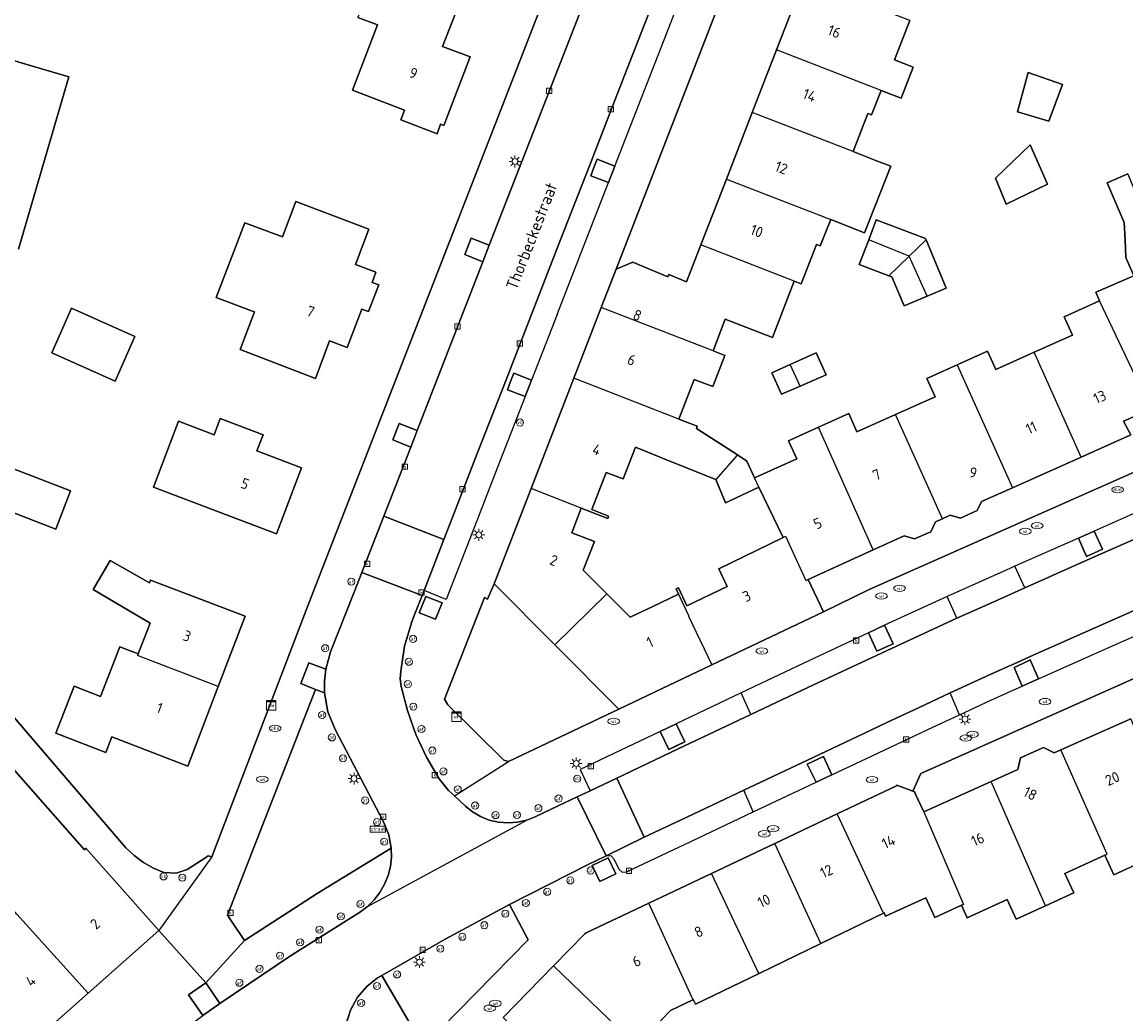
# Model space of a CAD drawing. Header units: metres. Extents: x 197147 to 199131, y 355511 to 356703.
# Tile 107 of 225: x 197650 to 197743, y 356299 to 356383. Entities that reach past the tile are written whole.
import ezdxf
from ezdxf.enums import TextEntityAlignment as Align

# ---------------------------------------------------------------- set-up
doc = ezdxf.new("R2010")
doc.units = ezdxf.units.M
for name, color, linetype in [('B-WE-GR-BEPLANTING_CULTUUR_HEESTERS-GV', 252, 'Continuous'), ('B-WE-IE-MEUBILAIR_WEGMEUBILAIR-GV', 252, 'Continuous'), ('B-WE-IE-MEUBILAIR_WEGMEUBILAIR-S', 252, 'Continuous'), ('B-WE-KL-DATA_CAI-S', 252, 'Continuous'), ('B-WE-KL-ET_LS_SR_KAST-S', 252, 'Continuous'), ('B-WE-OG-BEBOUWING-GV', 252, 'Continuous'), ('B-WE-OG-BEBOUWING_HUISNUMMER-T18', 252, 'Continuous'), ('B-WE-OG-BEBOUWING_STRAATNAAM-T35', 252, 'Continuous'), ('B-WE-OG-TERREIN_ERF-GV', 252, 'Continuous'), ('B-WE-RI-HWA_KOLK-S', 253, 'Continuous'), ('B-WE-RI-VWA_AFSCHEIDER-S', 253, 'Continuous'), ('B-WE-VH-ONVERHARD-GV', 253, 'Continuous'), ('B-WE-VH-VERHARDING_ASFALT-GV', 253, 'Continuous'), ('B-WE-VH-VERHARDING_BETONSTRAATSTEEN-GV', 253, 'Continuous'), ('B-WE-VH-VERHARDING_GESLOTEN-GV', 253, 'Continuous'), ('B-WE-VH-VERHARDING_SIERBESTRATING-GV', 253, 'Continuous'), ('B-WE-VH-VERHARDING_TEGEL-GV', 253, 'Continuous')]:
    doc.layers.add(name, color=color, linetype=linetype)
doc.styles.add('NLCS-ISO-M-T18', font='NLCS-ISO.ttf', dxfattribs={"height": 1.8})
doc.styles.add('NLCS-ISO-M200-T25', font='NLCS-ISO.ttf')

# ---------------------------------------------------------------- blocks, each defined once
blk = doc.blocks.new('BGT-STRAATNAAMBORD-SO')
at = {"color": 0, "linetype": 'ByBlock', "lineweight": 18}
blk.add_lwpolyline([(-3.25, -1.25), (3.25, -1.25), (3.25, 1.25), (-3.25, 1.25)], close=True, dxfattribs=at)
at = {"color": 0, "linetype": 'ByBlock', "lineweight": 18, "style": 'NLCS-ISO-M-T18'}
blk.add_text('straat', height=1.5, dxfattribs=at).set_placement((0, 0.15), align=Align.MIDDLE_CENTER)
blk = doc.blocks.new('BGT-ELEKTRAKAST-SO')
at = {"color": 0, "linetype": 'ByBlock', "lineweight": 18}
for points in [[(-2, 2), (2, 2), (2, 1.68), (-2, 1.68)], [(-2, 1.52), (2, 1.52), (2, -2), (-2, -2)]]:
    blk.add_lwpolyline(points, close=True, dxfattribs=at)
at = {"color": 0, "linetype": 'ByBlock', "lineweight": 18, "style": 'NLCS-ISO-M-T18'}
blk.add_text('et', height=1.5, dxfattribs=at).set_placement((0, 0), align=Align.MIDDLE_CENTER)
blk = doc.blocks.new('BGT-CAIKAST-SO')
at = {"color": 0, "linetype": 'ByBlock', "lineweight": 18}
for points in [[(-2, 2), (2, 2), (2, 1.68), (-2, 1.68)], [(-2, 1.52), (2, 1.52), (2, -2), (-2, -2)]]:
    blk.add_lwpolyline(points, close=True, dxfattribs=at)
at = {"color": 0, "linetype": 'ByBlock', "lineweight": 18, "style": 'NLCS-ISO-M-T18'}
blk.add_text('cai', height=1.5, dxfattribs=at).set_placement((0, 0), align=Align.MIDDLE_CENTER)
blk = doc.blocks.new('BGT-VERKEERSBORDPAAL-SO')
at = {"color": 0, "linetype": 'ByBlock', "lineweight": 18}
blk.add_circle((0, 0), 1.5, dxfattribs=at)
at = {"color": 0, "linetype": 'ByBlock', "lineweight": 18, "style": 'NLCS-ISO-M-T18'}
blk.add_text('vb', height=1.5, dxfattribs=at).set_placement((0, 0.13), align=Align.MIDDLE_CENTER)
blk = doc.blocks.new('BGT-AFSLUITPAAL-SO')
at = {"color": 0, "linetype": 'ByBlock', "lineweight": 18}
blk.add_circle((0, 0), 1.5, dxfattribs=at)
at = {"color": 0, "linetype": 'ByBlock', "lineweight": 18, "style": 'NLCS-ISO-M-T18'}
blk.add_text('af', height=1.5, dxfattribs=at).set_placement((0, 0), align=Align.MIDDLE_CENTER)
blk = doc.blocks.new('BGT-LICHTMAST-SO')
at = {"color": 0, "linetype": 'ByBlock', "lineweight": 18}
for points in [[(-1.25, 0), (-2, 0)], [(-1.41, 1.41), (-0.88, 0.88)], [(0, 2), (0, 1.25)], [(0.88, 0.88), (1.41, 1.41)], [(2, 0), (1.25, 0)], [(-1.41, -1.41), (-0.88, -0.88)], [(0, -1.25), (0, -2)], [(0.88, -0.88), (1.41, -1.41)]]:
    blk.add_lwpolyline(points, dxfattribs=at)
blk.add_circle((0, 0), 1, dxfattribs=at)
blk = doc.blocks.new('BGT-KOLK-SO')
at = {"color": 0, "linetype": 'ByBlock', "lineweight": 18}
blk.add_lwpolyline([(-0.045, -0.045), (0.045, -0.045), (0.045, 0.045), (-0.045, 0.045)], close=True, dxfattribs=at)
at = {"color": 0, "linetype": 'ByBlock', "lineweight": 18, "style": 'NLCS-ISO-M-T18'}
blk.add_text('k', height=0.06, dxfattribs=at).set_placement((0, 0), align=Align.MIDDLE_CENTER)
blk = doc.blocks.new('BGT-WATERLEIDINGPUT-SO')
at = {"color": 0, "linetype": 'ByBlock', "lineweight": 18}
blk.add_ellipse((0, 0), major_axis=(2.5, 0), ratio=0.54, dxfattribs=at)
at = {"color": 0, "linetype": 'ByBlock', "lineweight": 18, "style": 'NLCS-ISO-M-T18'}
blk.add_text('wl', height=1.5, dxfattribs=at).set_placement((0, 0), align=Align.MIDDLE_CENTER)
blk = doc.blocks.new('BGT-BENZINEPUT_OLIEPUT-SO')
at = {"color": 0, "linetype": 'ByBlock', "lineweight": 18}
blk.add_ellipse((0, 0), major_axis=(2.5, 0), ratio=0.54, dxfattribs=at)
at = {"color": 0, "linetype": 'ByBlock', "lineweight": 18, "style": 'NLCS-ISO-M-T18'}
blk.add_text('olie', height=1.5, dxfattribs=at).set_placement((0, 0.16), align=Align.MIDDLE_CENTER)

msp = doc.modelspace()

# ---------------------------------------------------------------- linework, layer by layer
at = {"layer": 'B-WE-GR-BEPLANTING_CULTUUR_HEESTERS-GV', "flags": 128}
for points in [[(197698.023, 356370.608), (197697.753, 356369.909), (197699.251, 356369.324), (197699.797, 356370.725), (197698.293, 356371.306), (197698.023, 356370.608)], [(197692.729, 356352.577), (197691.237, 356353.161), (197690.962, 356352.459), (197690.686, 356351.756), (197692.184, 356351.177), (197692.729, 356352.577)], [(197683.037, 356348.309), (197681.495, 356348.904), (197680.96, 356347.512), (197682.49, 356346.903), (197683.037, 356348.309)], [(197740.442, 356339.776), (197739.094, 356339.18), (197739.776, 356337.608), (197740.461, 356337.918), (197741.146, 356338.227), (197740.442, 356339.776)], [(197683.216, 356332.846), (197684.603, 356332.299), (197685.151, 356333.691), (197683.771, 356334.232), (197683.216, 356332.846)], [(197722.695, 356329.903), (197723.38, 356330.222), (197722.672, 356331.784), (197721.298, 356331.145), (197722.009, 356329.583), (197722.695, 356329.903)], [(197675.176, 356326.044), (197675.164, 356327.054), (197675.28, 356328.058), (197673.839, 356328.608), (197673.177, 356326.833), (197674.423, 356326.341)], [(197735.714, 356327.248), (197735.006, 356328.853), (197734.328, 356328.523), (197733.649, 356328.192), (197734.336, 356326.627), (197735.714, 356327.248)], [(197667.357, 356306.595), (197668.383, 356305.038), (197674.561, 356309.033), (197680.839, 356312.868), (197680.625, 356314.023), (197680.185, 356315.112), (197676.069, 356322.937), (197675.463, 356324.445), (197675.176, 356326.044), (197674.423, 356326.341), (197667.247, 356307.928), (197666.966, 356307.188), (197667.357, 356306.595)], [(197704.996, 356323.43), (197703.639, 356322.786), (197704.36, 356321.254), (197705.726, 356321.896), (197704.996, 356323.43)], [(197716.851, 356318.469), (197718.206, 356319.11), (197717.475, 356320.646), (197716.115, 356320.008), (197716.851, 356318.469)], [(197697.882, 356311.411), (197698.525, 356310.058), (197699.873, 356310.705), (197699.242, 356312.067), (197697.882, 356311.411)], [(197680.05, 356302.092), (197683.583, 356296.06), (197692.432, 356305.099), (197690.854, 356308.088), (197685.419, 356305.15), (197680.05, 356302.092)]]:
    msp.add_lwpolyline(points, dxfattribs=at)
at = {"layer": 'B-WE-IE-MEUBILAIR_WEGMEUBILAIR-GV', "flags": 128}
for points in [[(197698.023, 356370.608), (197697.753, 356369.909), (197699.251, 356369.324), (197699.797, 356370.725), (197698.293, 356371.306), (197698.023, 356370.608)], [(197689.148, 356364.018), (197687.61, 356364.611), (197687.067, 356363.221), (197688.605, 356362.621), (197689.148, 356364.018)], [(197692.729, 356352.577), (197691.237, 356353.161), (197690.962, 356352.459), (197690.686, 356351.756), (197692.184, 356351.177), (197692.729, 356352.577)], [(197682.49, 356346.903), (197683.037, 356348.309), (197681.495, 356348.904), (197680.96, 356347.512), (197682.49, 356346.903)], [(197740.461, 356337.918), (197741.146, 356338.227), (197740.442, 356339.776), (197739.094, 356339.18), (197739.776, 356337.608), (197740.461, 356337.918)], [(197683.216, 356332.846), (197684.603, 356332.299), (197685.151, 356333.691), (197683.771, 356334.232), (197683.216, 356332.846)], [(197722.672, 356331.784), (197721.298, 356331.145), (197722.009, 356329.583), (197722.695, 356329.903), (197723.38, 356330.222), (197722.672, 356331.784)], [(197675.176, 356326.044), (197675.164, 356327.054), (197675.28, 356328.058), (197673.839, 356328.608), (197673.177, 356326.833), (197674.423, 356326.341), (197675.176, 356326.044)], [(197734.336, 356326.627), (197735.714, 356327.248), (197735.006, 356328.853), (197734.328, 356328.523), (197733.649, 356328.192), (197734.336, 356326.627)], [(197705.043, 356321.575), (197705.726, 356321.896), (197704.996, 356323.43), (197703.639, 356322.786), (197704.36, 356321.254), (197705.043, 356321.575)], [(197716.851, 356318.469), (197718.206, 356319.11), (197717.475, 356320.646), (197716.115, 356320.008), (197716.851, 356318.469)], [(197697.882, 356311.411), (197698.525, 356310.058), (197699.873, 356310.705), (197699.242, 356312.067), (197697.882, 356311.411)], [(197664.872, 356298.679), (197666.309, 356299.691), (197665.107, 356301.458), (197663.633, 356300.435), (197664.872, 356298.679)]]:
    msp.add_lwpolyline(points, dxfattribs=at)
at = {"layer": 'B-WE-OG-BEBOUWING-GV', "flags": 128}
for points in [[(197678.378, 356390.297), (197675.563, 356391.379), (197673.486, 356385.98), (197675.771, 356385.102), (197676.454, 356386.878), (197678.982, 356385.906), (197677.996, 356383.344), (197679.676, 356382.698), (197677.546, 356377.163), (197681.951, 356375.468), (197681.643, 356374.666), (197684.724, 356373.477), (197685.024, 356374.281), (197685.298, 356374.169), (197687.535, 356379.983), (197685.187, 356380.886), (197687.432, 356386.663)], [(197722.363, 356377.145), (197724.069, 356376.483), (197725.096, 356379.131), (197723.511, 356379.746), (197724.807, 356383.088), (197715.829, 356386.569), (197713.504, 356380.579)], [(197649.243, 356363.675), (197653.489, 356378.313), (197640.495, 356382.105)], [(197719.996, 356371.959), (197721.248, 356375.185), (197721.553, 356375.067), (197722.363, 356377.145), (197713.504, 356380.579), (197711.444, 356375.275)], [(197734.851, 356378.675), (197733.927, 356375.329), (197736.599, 356374.528), (197737.748, 356377.651), (197734.851, 356378.675)], [(197711.444, 356375.275), (197709.25, 356369.625), (197718.096, 356366.196), (197720.971, 356365.063), (197723.197, 356370.71), (197721.975, 356371.187), (197719.996, 356371.959), (197711.444, 356375.275)], [(197735.015, 356372.52), (197732.066, 356369.716), (197732.972, 356367.513), (197736.478, 356369.192), (197735.015, 356372.52)], [(197709.25, 356369.625), (197707.084, 356364.046)], [(197744.735, 356351.203), (197750.343, 356353.617), (197745.84, 356364.129), (197744.743, 356366.691), (197743.298, 356370.064), (197741.541, 356369.313), (197742.979, 356365.949), (197743.052, 356364.474), (197743.127, 356362.968), (197743.787, 356361.424), (197740.569, 356360.047), (197740.888, 356359.303)], [(197668.979, 356358.455), (197669.231, 356358.359), (197668.021, 356355.182), (197674.403, 356352.713), (197675.603, 356355.907), (197677.111, 356355.339), (197678.341, 356358.581), (197678.921, 356358.389), (197679.783, 356360.665), (197679.209, 356360.863), (197679.539, 356361.729), (197677.797, 356362.38), (197678.947, 356365.371), (197672.748, 356367.732), (197671.605, 356364.732), (197671.4, 356364.81), (197668.414, 356365.927), (197665.996, 356359.583), (197668.979, 356358.455)], [(197715.008, 356360.974), (197715.594, 356360.747), (197716.888, 356364.084), (197717.214, 356363.959), (197718.096, 356366.196)], [(197726.193, 356364.464), (197726.141, 356364.589), (197721.965, 356366.183), (197721.317, 356364.487)], [(197708.119, 356355.055), (197709.162, 356357.742), (197713.155, 356356.194), (197715.008, 356360.974), (197711.016, 356362.522), (197707.084, 356364.046), (197705.862, 356360.899), (197704.383, 356361.533), (197704.28, 356361.343), (197701.318, 356362.572), (197699.906, 356361.978), (197698.648, 356358.736)], [(197724.74, 356363.076), (197721.317, 356364.487), (197720.517, 356362.39), (197723.023, 356361.434)], [(197726.265, 356359.696), (197727.899, 356360.378), (197726.193, 356364.464), (197724.74, 356363.076)], [(197723.023, 356361.434), (197723.292, 356361.331), (197724.314, 356358.881), (197726.265, 356359.696), (197724.74, 356363.076), (197723.023, 356361.434)], [(197739.321, 356346.051), (197743.536, 356347.938), (197742.934, 356349.099), (197745.218, 356350.079), (197744.735, 356351.203), (197740.888, 356359.303), (197737.888, 356357.953), (197738.585, 356356.403), (197735.338, 356354.942)], [(197657.425, 356352.498), (197659.105, 356356.281), (197653.733, 356358.667), (197652.053, 356354.884), (197657.425, 356352.498)], [(197705.221, 356349.271), (197706.527, 356352.637), (197708.093, 356352.029), (197709.117, 356354.668), (197708.119, 356355.055), (197698.648, 356358.736), (197696.319, 356352.731)], [(197715.498, 356352.056), (197717.722, 356353.013), (197716.867, 356354.903), (197714.661, 356353.905)], [(197739.321, 356346.051), (197735.338, 356354.942), (197732.092, 356353.481), (197731.394, 356355.032), (197728.827, 356353.877), (197733.499, 356343.445), (197739.321, 356346.051)], [(197714.661, 356353.905), (197713.102, 356353.199), (197713.925, 356351.38), (197715.498, 356352.056), (197714.661, 356353.905)], [(197728.827, 356353.877), (197726.26, 356352.722), (197726.958, 356351.171), (197723.6, 356349.661)], [(197710.195, 356346.23), (197706.715, 356348.477), (197706.787, 356348.664), (197705.221, 356349.271), (197696.319, 356352.731), (197692.69, 356343.377)], [(197721.708, 356338.17), (197724.329, 356339.358), (197725.212, 356339.113), (197726.587, 356339.716), (197726.978, 356340.548), (197727.574, 356340.823), (197723.6, 356349.661), (197720.318, 356348.185), (197719.621, 356349.735), (197717.068, 356348.586)], [(197660.679, 356343.484), (197671.102, 356339.526), (197673.232, 356345.135), (197669.437, 356346.572), (197669.989, 356347.948), (197666.341, 356349.325), (197665.815, 356347.941), (197662.805, 356349.084), (197660.679, 356343.484)], [(197712.012, 356343.499), (197714.064, 356339.234), (197714.269, 356339.334), (197715.975, 356335.573), (197716.189, 356335.67), (197721.708, 356338.17), (197717.068, 356348.586), (197714.514, 356347.437), (197715.212, 356345.887), (197711.637, 356344.279)], [(197696.951, 356341.721), (197699.197, 356340.85), (197699.27, 356341.036), (197697.843, 356341.59), (197699.069, 356344.75), (197700.496, 356344.197), (197701.544, 356346.899), (197704.457, 356345.706), (197708.357, 356344.135)], [(197708.357, 356344.135), (197709.188, 356342.156), (197712.012, 356343.499), (197711.637, 356344.279), (197710.991, 356345.715), (197710.195, 356346.23), (197708.357, 356344.135)], [(197647.055, 356342), (197652.4, 356339.945), (197653.65, 356343.195), (197648.305, 356345.25), (197647.055, 356342)], [(197699.11, 356334.464), (197697.121, 356336.464), (197698.057, 356338.879), (197696.137, 356339.624), (197696.951, 356341.721), (197692.69, 356343.377), (197689.558, 356335.304), (197694.719, 356330.115)], [(197727.574, 356340.823), (197728.222, 356341.122), (197729.103, 356340.873), (197730.524, 356341.517), (197730.893, 356342.279), (197733.499, 356343.445)], [(197714.064, 356339.234), (197708.613, 356336.571), (197709.33, 356335.063), (197705.908, 356333.435), (197705.182, 356334.961), (197704.983, 356334.867), (197705.192, 356334.426), (197706.078, 356332.564), (197706.044, 356332.548), (197708.013, 356328.418), (197717.488, 356332.925), (197716.189, 356335.67)], [(197666.169, 356326.588), (197668.45, 356332.556), (197660.427, 356335.623), (197660.33, 356335.371), (197657.003, 356337.279), (197655.553, 356334.814), (197660.389, 356331.96), (197659.38, 356329.348), (197659.334, 356329.23)], [(197705.192, 356334.426), (197702.958, 356333.35), (197702.535, 356333.149), (197701.098, 356332.465), (197699.262, 356334.311), (197699.11, 356334.464), (197694.719, 356330.115), (197700.134, 356324.671), (197708.013, 356328.418)], [(197655.15, 356300.591), (197661.127, 356305.9), (197654.938, 356312.875), (197654.815, 356312.743), (197642.137, 356327.139), (197636.215, 356330.938), (197636.168, 356330.968), (197631.734, 356324.422), (197633.389, 356323.333)], [(197659.38, 356329.348), (197657.816, 356329.952), (197656.194, 356325.755), (197653.946, 356326.624), (197652.407, 356322.641), (197656.651, 356321), (197657.159, 356322.316), (197663.586, 356319.832), (197666.169, 356326.588), (197659.334, 356329.23)], [(197744.363, 356321.909), (197743.541, 356323.86), (197737.618, 356321.216)], [(197628.709, 356317.222), (197628.629, 356317.118), (197633.642, 356313.279), (197643.033, 356302.668), (197642.885, 356302.537), (197649.217, 356295.343), (197649.655, 356295.73), (197655.15, 356300.591), (197649.08, 356307.283), (197647.515, 356309.101), (197638.306, 356319.378), (197637.452, 356320.273), (197633.389, 356323.333), (197628.709, 356317.222)], [(197736.318, 356307.996), (197738.712, 356309.084), (197737.959, 356310.741), (197741.337, 356312.277), (197741.529, 356312.364), (197737.618, 356321.216), (197737.05, 356320.962), (197736.142, 356321.424), (197734.195, 356320.529), (197733.956, 356319.547), (197731.691, 356318.524)], [(197726.004, 356315.957), (197725.232, 356317.564), (197725.258, 356317.628), (197725.054, 356317.706), (197723.7, 356318.222), (197723.674, 356318.163), (197718.642, 356315.779)], [(197731.691, 356318.524), (197726.004, 356315.957), (197729.351, 356308.113), (197729.173, 356308.032), (197729.657, 356306.967), (197733.061, 356308.515), (197733.815, 356306.858), (197736.318, 356307.996), (197731.691, 356318.524)], [(197717.252, 356304.795), (197722.562, 356307.376), (197718.642, 356315.779), (197713.359, 356313.277)], [(197741.337, 356312.277), (197742.09, 356310.62), (197744.566, 356311.745), (197743.813, 356313.402), (197747.007, 356314.854), (197747.129, 356314.909)], [(197712.031, 356302.257), (197717.252, 356304.795), (197713.359, 356313.277), (197707.991, 356310.734)], [(197706.347, 356300.197), (197706.396, 356300.017), (197706.447, 356300.042), (197706.644, 356299.638), (197712.031, 356302.257), (197711.933, 356302.374), (197707.991, 356310.734), (197702.687, 356308.221)], [(197722.562, 356307.376), (197722.625, 356307.407), (197722.757, 356307.115), (197726.171, 356308.667), (197726.924, 356307.01), (197729.173, 356308.032)], [(197706.347, 356300.197), (197702.687, 356308.221), (197697.374, 356305.704), (197697.248, 356305.618), (197694.598, 356302.896)], [(197690.338, 356298.519), (197698.605, 356290.438), (197700.417, 356292.269), (197699.144, 356293.528), (197701.623, 356296.101), (197694.598, 356302.896), (197690.338, 356298.519)], [(197701.623, 356296.101), (197704.514, 356299.102), (197706.396, 356300.017)]]:
    msp.add_lwpolyline(points, dxfattribs=at)
at = {"layer": 'B-WE-OG-TERREIN_ERF-GV', "flags": 128}
for points in [[(197718.159, 356392.568), (197720.26, 356397.979), (197722.403, 356403.499), (197724.573, 356409.087), (197725.718, 356412.036), (197724.153, 356412.642), (197724.222, 356412.847), (197721.209, 356413.988), (197720.631, 356415.415), (197699.906, 356361.978), (197701.318, 356362.572), (197704.28, 356361.343), (197704.383, 356361.533), (197705.862, 356360.899), (197707.084, 356364.046), (197709.25, 356369.625), (197711.444, 356375.275), (197713.504, 356380.579), (197715.829, 356386.569), (197718.159, 356392.568)], [(197687.432, 356386.663), (197685.187, 356380.886), (197687.535, 356379.983), (197685.298, 356374.169), (197685.024, 356374.281), (197684.724, 356373.477), (197681.643, 356374.666), (197681.951, 356375.468), (197677.546, 356377.163), (197679.676, 356382.698), (197677.996, 356383.344)], [(197645.772, 356327.525), (197658.335, 356312.902), (197659.045, 356312.244), (197659.831, 356311.668), (197660.678, 356311.185), (197661.568, 356310.804), (197662.595, 356310.764), (197663.526, 356311.077), (197665.125, 356312.088), (197665.312, 356312.233), (197665.612, 356312.134), (197673.471, 356332.69), (197674.395, 356335.048), (197693.543, 356384.291)], [(197724.807, 356383.088), (197723.511, 356379.746), (197725.096, 356379.131), (197724.069, 356376.483), (197722.363, 356377.145), (197721.553, 356375.067), (197721.248, 356375.185), (197719.996, 356371.959), (197721.975, 356371.187), (197723.197, 356370.71), (197720.971, 356365.063), (197718.096, 356366.196), (197717.214, 356363.959), (197716.888, 356364.084), (197715.594, 356360.747), (197715.008, 356360.974), (197713.155, 356356.194), (197709.162, 356357.742), (197708.119, 356355.055), (197709.117, 356354.668), (197708.093, 356352.029), (197706.527, 356352.637), (197705.221, 356349.271), (197706.787, 356348.664), (197706.715, 356348.477), (197710.195, 356346.23), (197710.991, 356345.715), (197711.637, 356344.279), (197715.212, 356345.887), (197714.514, 356347.437), (197717.068, 356348.586), (197719.621, 356349.735), (197720.318, 356348.185), (197723.6, 356349.661), (197726.958, 356351.171), (197726.26, 356352.722), (197731.394, 356355.032), (197732.092, 356353.481), (197735.338, 356354.942), (197738.585, 356356.403), (197737.888, 356357.953), (197740.888, 356359.303), (197740.569, 356360.047), (197743.787, 356361.424), (197743.127, 356362.968), (197743.052, 356364.474), (197742.979, 356365.949), (197741.541, 356369.313), (197743.298, 356370.064)], [(197640.495, 356382.105), (197653.489, 356378.313), (197649.243, 356363.675)], [(197734.851, 356378.675), (197737.748, 356377.651), (197736.599, 356374.528), (197733.927, 356375.329), (197734.851, 356378.675)], [(197735.015, 356372.52), (197736.478, 356369.192), (197732.972, 356367.513), (197732.066, 356369.716), (197735.015, 356372.52)], [(197671.4, 356364.81), (197671.605, 356364.732), (197672.748, 356367.732), (197678.947, 356365.371), (197677.797, 356362.38), (197679.539, 356361.729), (197679.209, 356360.863), (197679.783, 356360.665), (197678.921, 356358.389), (197678.341, 356358.581), (197677.111, 356355.339), (197675.603, 356355.907), (197674.403, 356352.713), (197668.021, 356355.182), (197669.231, 356358.359), (197668.979, 356358.455), (197665.996, 356359.583), (197668.414, 356365.927), (197671.4, 356364.81)], [(197721.317, 356364.487), (197721.965, 356366.183), (197726.141, 356364.589), (197726.193, 356364.464), (197727.899, 356360.378), (197726.265, 356359.696), (197724.314, 356358.881), (197723.292, 356361.331), (197723.023, 356361.434), (197720.517, 356362.39), (197721.317, 356364.487)], [(197745.218, 356350.079), (197742.934, 356349.099), (197743.536, 356347.938), (197739.321, 356346.051), (197733.499, 356343.445), (197730.893, 356342.279), (197730.524, 356341.517), (197729.103, 356340.873), (197728.222, 356341.122), (197727.574, 356340.823), (197726.978, 356340.548), (197726.587, 356339.716), (197725.212, 356339.113), (197724.329, 356339.358), (197721.708, 356338.17), (197716.189, 356335.67), (197717.488, 356332.925), (197721.368, 356334.806), (197787.869, 356364.29)], [(197657.425, 356352.498), (197652.053, 356354.884), (197653.733, 356358.667), (197659.105, 356356.281), (197657.425, 356352.498)], [(197717.722, 356353.013), (197715.498, 356352.056), (197713.925, 356351.38), (197713.102, 356353.199), (197714.661, 356353.905), (197716.867, 356354.903), (197717.722, 356353.013)], [(197660.679, 356343.484), (197662.805, 356349.084), (197665.815, 356347.941), (197666.341, 356349.325), (197669.989, 356347.948), (197669.437, 356346.572), (197673.232, 356345.135), (197671.102, 356339.526), (197660.679, 356343.484)], [(197702.535, 356333.149), (197702.958, 356333.35), (197705.192, 356334.426), (197704.983, 356334.867), (197705.182, 356334.961), (197705.908, 356333.435), (197709.33, 356335.063), (197708.613, 356336.571), (197714.064, 356339.234), (197712.012, 356343.499), (197709.188, 356342.156), (197708.357, 356344.135), (197704.457, 356345.706), (197701.544, 356346.899), (197700.496, 356344.197), (197699.069, 356344.75), (197697.843, 356341.59), (197699.27, 356341.036), (197699.197, 356340.85), (197696.951, 356341.721), (197696.137, 356339.624), (197698.057, 356338.879), (197697.121, 356336.464), (197699.11, 356334.464), (197699.262, 356334.311), (197701.098, 356332.465), (197702.535, 356333.149)], [(197647.055, 356342), (197648.305, 356345.25), (197653.65, 356343.195), (197652.4, 356339.945), (197647.055, 356342)], [(197783.01, 356344.734), (197725.742, 356319.215), (197725.054, 356317.706), (197725.258, 356317.628), (197725.232, 356317.564), (197726.004, 356315.957), (197731.691, 356318.524), (197733.956, 356319.547), (197734.195, 356320.529), (197736.142, 356321.424), (197737.05, 356320.962), (197737.618, 356321.216), (197743.541, 356323.86)], [(197657.159, 356322.316), (197656.651, 356321), (197652.407, 356322.641), (197653.946, 356326.624), (197656.194, 356325.755), (197657.816, 356329.952), (197659.38, 356329.348), (197660.389, 356331.96), (197655.553, 356334.814), (197657.003, 356337.279), (197660.33, 356335.371), (197660.427, 356335.623), (197668.45, 356332.556), (197666.169, 356326.588), (197663.586, 356319.832), (197657.159, 356322.316)], [(197694.719, 356330.115), (197689.558, 356335.304), (197689.007, 356334.005), (197688.739, 356334.131), (197685.354, 356325.521), (197685.646, 356325.041), (197690.375, 356320.347), (197690.771, 356320.226), (197700.134, 356324.671), (197694.719, 356330.115)], [(197744.566, 356311.745), (197742.09, 356310.62), (197741.337, 356312.277), (197737.959, 356310.741), (197738.712, 356309.084), (197736.318, 356307.996), (197733.815, 356306.858), (197733.061, 356308.515), (197729.657, 356306.967), (197729.173, 356308.032), (197726.924, 356307.01), (197726.171, 356308.667), (197722.757, 356307.115), (197722.625, 356307.407), (197722.562, 356307.376), (197717.252, 356304.795), (197712.031, 356302.257), (197706.644, 356299.638), (197706.447, 356300.042), (197706.396, 356300.017), (197704.514, 356299.102), (197701.623, 356296.101)]]:
    msp.add_lwpolyline(points, dxfattribs=at)
at = {"layer": 'B-WE-VH-ONVERHARD-GV', "flags": 128}
for points in [[(197689.148, 356364.018), (197687.61, 356364.611), (197687.067, 356363.221), (197688.605, 356362.621), (197689.148, 356364.018)], [(197665.107, 356301.458), (197663.633, 356300.435), (197664.872, 356298.679), (197666.309, 356299.691), (197665.107, 356301.458)]]:
    msp.add_lwpolyline(points, dxfattribs=at)
at = {"layer": 'B-WE-VH-VERHARDING_ASFALT-GV', "flags": 128}
for points in [[(197696.785, 356383.644), (197689.148, 356364.018), (197688.605, 356362.621), (197683.037, 356348.309), (197682.49, 356346.903), (197680.208, 356341.039), (197680.214, 356341.037), (197685.288, 356339.062), (197685.997, 356340.882), (197688.128, 356346.35), (197690.568, 356352.612), (197693.009, 356358.875), (197695.228, 356364.57), (197697.639, 356370.757), (197700.167, 356377.246), (197702.29, 356382.692), (197704.783, 356389.09)], [(197746.814, 356340.393), (197740.586, 356337.635), (197734.552, 356334.962), (197731.676, 356333.673), (197728.805, 356332.373), (197722.833, 356329.603), (197716.642, 356326.732), (197711.323, 356324.209), (197705.177, 356321.293), (197699.952, 356318.813), (197702.285, 356313.802)], [(197702.285, 356313.802), (197705.352, 356315.25), (197710.734, 356317.791), (197716.67, 356320.593), (197720.903, 356322.591), (197722.853, 356323.524), (197725.53, 356324.79), (197728.213, 356326.041), (197731.612, 356327.602), (197734.213, 356328.776), (197735.021, 356329.14), (197740.446, 356331.538), (197745.862, 356333.932)]]:
    msp.add_lwpolyline(points, dxfattribs=at)
at = {"layer": 'B-WE-VH-VERHARDING_BETONSTRAATSTEEN-GV', "flags": 128}
for points in [[(197683.448, 356334.305), (197678.341, 356336.247), (197677.684, 356334.58), (197675.7, 356329.542), (197675.28, 356328.058), (197675.164, 356327.054), (197675.176, 356326.044), (197675.463, 356324.445), (197676.069, 356322.937), (197680.185, 356315.112), (197680.625, 356314.023), (197680.839, 356312.868), (197680.853, 356312.108), (197680.764, 356311.332), (197680.569, 356310.561), (197680.268, 356309.816), (197679.868, 356309.12), (197679.382, 356308.491), (197678.826, 356307.942), (197692.322, 356315.251), (197691.553, 356315.075), (197690.749, 356315.014), (197689.935, 356315.077), (197689.14, 356315.264), (197688.392, 356315.567), (197687.714, 356315.968), (197687.121, 356316.448), (197686.205, 356317.305), (197685.701, 356317.777), (197684.89, 356318.76), (197683.821, 356320.597), (197682.922, 356322.533), (197682.207, 356324.544), (197681.683, 356326.604), (197681.605, 356327.252), (197681.636, 356327.904), (197681.957, 356330.018), (197682.578, 356332.064), (197682.79, 356332.611), (197683.448, 356334.305)], [(197676.993, 356297.886), (197677.374, 356299.126), (197677.988, 356300.236), (197678.779, 356301.16), (197679.675, 356301.873), (197680.05, 356302.092), (197685.419, 356305.15), (197690.854, 356308.088), (197697.465, 356311.457), (197699.049, 356312.232), (197696.603, 356317.223), (197694.993, 356316.459), (197693.032, 356315.528), (197692.322, 356315.251)], [(197678.826, 356307.942), (197678.219, 356307.484), (197672.307, 356303.735), (197666.309, 356299.691), (197664.872, 356298.679)]]:
    msp.add_lwpolyline(points, dxfattribs=at)
at = {"layer": 'B-WE-VH-VERHARDING_GESLOTEN-GV', "flags": 128}
for points in [[(197678.341, 356336.247), (197683.448, 356334.305), (197683.629, 356334.723), (197685.288, 356339.062), (197680.214, 356341.037), (197678.341, 356336.247)], [(197699.952, 356318.813), (197697.706, 356317.747), (197696.603, 356317.223), (197699.049, 356312.232), (197699.063, 356312.238), (197702.285, 356313.802), (197699.952, 356318.813)]]:
    msp.add_lwpolyline(points, dxfattribs=at)
at = {"layer": 'B-WE-VH-VERHARDING_SIERBESTRATING-GV', "flags": 128}
msp.add_lwpolyline([(197680.839, 356312.868), (197674.561, 356309.033), (197668.383, 356305.038), (197665.107, 356301.458), (197666.309, 356299.691), (197672.307, 356303.735), (197678.219, 356307.484), (197678.826, 356307.942), (197679.382, 356308.491), (197679.868, 356309.12), (197680.268, 356309.816), (197680.569, 356310.561), (197680.764, 356311.332), (197680.853, 356312.108), (197680.839, 356312.868)], dxfattribs=at)
at = {"layer": 'B-WE-VH-VERHARDING_TEGEL-GV', "flags": 128}
for points in [[(197694.896, 356358.14), (197692.729, 356352.577), (197692.184, 356351.177), (197690.017, 356345.613), (197687.888, 356340.145), (197685.486, 356333.977), (197683.629, 356334.723), (197683.448, 356334.305), (197682.79, 356332.611), (197682.578, 356332.064), (197681.957, 356330.018), (197681.636, 356327.904), (197681.605, 356327.252), (197681.683, 356326.604), (197682.207, 356324.544), (197682.922, 356322.533), (197683.821, 356320.597), (197684.89, 356318.76), (197685.701, 356317.777), (197686.205, 356317.305), (197690.771, 356320.226), (197690.375, 356320.347), (197685.646, 356325.041), (197685.354, 356325.521), (197688.739, 356334.131), (197689.007, 356334.005), (197689.558, 356335.304), (197692.69, 356343.377), (197696.319, 356352.731), (197698.648, 356358.736), (197699.906, 356361.978), (197720.631, 356415.415)], [(197704.783, 356389.09), (197702.29, 356382.692), (197700.167, 356377.246), (197697.639, 356370.757), (197695.228, 356364.57), (197693.009, 356358.875), (197690.568, 356352.612), (197688.128, 356346.35), (197685.997, 356340.882), (197685.288, 356339.062), (197683.629, 356334.723)], [(197694.896, 356358.14), (197697.113, 356363.835), (197699.251, 356369.324), (197697.753, 356369.909), (197698.023, 356370.608), (197698.293, 356371.306), (197699.797, 356370.725), (197702.05, 356376.513), (197704.171, 356381.959), (197706.39, 356387.658)], [(197693.543, 356384.291), (197674.395, 356335.048), (197673.471, 356332.69), (197665.612, 356312.134), (197661.127, 356305.9)], [(197665.107, 356301.458), (197668.383, 356305.038), (197667.357, 356306.595), (197666.966, 356307.188), (197667.247, 356307.928), (197674.423, 356326.341), (197673.177, 356326.833), (197673.839, 356328.608), (197675.28, 356328.058), (197675.7, 356329.542), (197677.684, 356334.58), (197678.341, 356336.247), (197680.214, 356341.037), (197680.208, 356341.039), (197682.49, 356346.903), (197680.96, 356347.512), (197681.495, 356348.904), (197683.037, 356348.309), (197688.605, 356362.621), (197687.067, 356363.221), (197687.61, 356364.611), (197689.148, 356364.018), (197696.785, 356383.644)], [(197842.209, 356381.848), (197833.76, 356379.362), (197823.82, 356376.437), (197801.684, 356369.828), (197797.306, 356368.329), (197793.055, 356366.5), (197792.977, 356366.59), (197787.778, 356364.489), (197787.869, 356364.29), (197721.368, 356334.806), (197717.488, 356332.925), (197708.013, 356328.418), (197700.134, 356324.671), (197690.771, 356320.226)], [(197699.797, 356370.725), (197699.251, 356369.324)], [(197690.338, 356298.519), (197694.598, 356302.896), (197697.248, 356305.618), (197697.374, 356305.704), (197702.687, 356308.221), (197707.991, 356310.734), (197713.359, 356313.277), (197718.642, 356315.779), (197723.674, 356318.163), (197723.7, 356318.222), (197725.054, 356317.706), (197725.742, 356319.215), (197783.01, 356344.734), (197793.081, 356349.146), (197809.178, 356355.24), (197813.509, 356356.714), (197813.445, 356356.83), (197816.276, 356357.878), (197816.17, 356358.159), (197823.297, 356360.553), (197831.906, 356363.012)], [(197692.184, 356351.177), (197690.686, 356351.756), (197690.962, 356352.459), (197691.237, 356353.161), (197692.729, 356352.577)], [(197764.367, 356350.357), (197758.118, 356347.593), (197758.818, 356346.037), (197757.438, 356345.429), (197756.745, 356346.986), (197751.401, 356344.623), (197746.03, 356342.247), (197740.442, 356339.776), (197741.146, 356338.227), (197740.461, 356337.918), (197739.776, 356337.608), (197739.094, 356339.18), (197733.696, 356336.792)], [(197734.552, 356334.962), (197740.586, 356337.635), (197746.814, 356340.393), (197752.231, 356342.79), (197758.251, 356345.454), (197765.207, 356348.532)], [(197739.094, 356339.18), (197740.442, 356339.776)], [(197728.805, 356332.373), (197731.676, 356333.673), (197734.552, 356334.962), (197733.696, 356336.792), (197732.967, 356336.47), (197727.967, 356334.215)], [(197665.612, 356312.134), (197665.312, 356312.233), (197665.125, 356312.088), (197663.526, 356311.077), (197662.595, 356310.764), (197661.568, 356310.804), (197660.678, 356311.185), (197659.831, 356311.668), (197659.045, 356312.244), (197658.335, 356312.902), (197645.772, 356327.525), (197644.108, 356329.462), (197637.32, 356333.74), (197636.215, 356330.938), (197642.137, 356327.139), (197654.815, 356312.743), (197654.938, 356312.875), (197661.127, 356305.9)], [(197683.216, 356332.846), (197683.771, 356334.232), (197685.151, 356333.691), (197684.603, 356332.299), (197683.216, 356332.846)], [(197711.323, 356324.209), (197716.642, 356326.732), (197722.833, 356329.603), (197728.805, 356332.373), (197727.967, 356334.215), (197722.672, 356331.784), (197723.38, 356330.222), (197722.695, 356329.903), (197722.009, 356329.583), (197721.298, 356331.145), (197715.826, 356328.572), (197710.497, 356326.041)], [(197729.022, 356324.198), (197731.676, 356325.418), (197734.336, 356326.627), (197733.649, 356328.192), (197734.328, 356328.523), (197735.006, 356328.853), (197735.714, 356327.248), (197741.231, 356329.702), (197746.648, 356332.098), (197745.862, 356333.932), (197740.446, 356331.538), (197735.021, 356329.14), (197734.213, 356328.776), (197731.612, 356327.602), (197728.213, 356326.041)], [(197721.298, 356331.145), (197722.672, 356331.784)], [(197735.714, 356327.248), (197734.336, 356326.627)], [(197705.043, 356321.575), (197704.36, 356321.254), (197703.639, 356322.786), (197696.846, 356319.562), (197697.706, 356317.747), (197699.952, 356318.813), (197705.177, 356321.293), (197711.323, 356324.209), (197710.497, 356326.041), (197704.996, 356323.43), (197705.726, 356321.896), (197705.043, 356321.575)], [(197711.535, 356315.951), (197716.851, 356318.469), (197716.115, 356320.008), (197717.475, 356320.646), (197718.206, 356319.11), (197723.642, 356321.685), (197726.329, 356322.947), (197729.022, 356324.198), (197728.213, 356326.041), (197725.53, 356324.79), (197722.853, 356323.524), (197720.903, 356322.591), (197716.67, 356320.593), (197710.734, 356317.791)], [(197703.639, 356322.786), (197704.996, 356323.43)], [(197718.206, 356319.11), (197716.851, 356318.469)], [(197705.352, 356315.25), (197702.285, 356313.802), (197699.063, 356312.238), (197699.443, 356312.246), (197699.717, 356311.982), (197700.144, 356311.089), (197700.419, 356310.841), (197700.789, 356310.86), (197706.233, 356313.439), (197711.535, 356315.951), (197710.734, 356317.791), (197705.352, 356315.25)], [(197686.205, 356317.305), (197687.121, 356316.448), (197687.714, 356315.968), (197688.392, 356315.567), (197689.14, 356315.264), (197689.935, 356315.077), (197690.749, 356315.014), (197691.553, 356315.075), (197692.322, 356315.251), (197693.032, 356315.528), (197694.993, 356316.459), (197696.603, 356317.223), (197697.706, 356317.747)], [(197699.063, 356312.238), (197699.049, 356312.232), (197697.465, 356311.457), (197690.854, 356308.088), (197692.432, 356305.099), (197683.583, 356296.06), (197680.05, 356302.092), (197679.675, 356301.873), (197678.779, 356301.16), (197677.988, 356300.236), (197677.374, 356299.126), (197676.993, 356297.886)], [(197697.882, 356311.411), (197699.242, 356312.067), (197699.873, 356310.705), (197698.525, 356310.058), (197697.882, 356311.411)], [(197656.434, 356294.815), (197656.75, 356294.959), (197657.162, 356294.974), (197659.136, 356294.706), (197659.511, 356294.742), (197659.834, 356294.892), (197660.851, 356295.685), (197661.095, 356295.866), (197664.872, 356298.679), (197663.633, 356300.435), (197665.107, 356301.458), (197661.127, 356305.9), (197655.15, 356300.591), (197649.655, 356295.73), (197651.899, 356292.83)]]:
    msp.add_lwpolyline(points, dxfattribs=at)

# ---------------------------------------------------------------- block references
at = {"layer": 'B-WE-IE-MEUBILAIR_WEGMEUBILAIR-S'}
for name, p, xscale, yscale, zscale in [('BGT-LICHTMAST-SO', (197691.327, 356371.12), 0.25, 0.25, 0.25), ('BGT-VERKEERSBORDPAAL-SO', (197691.758, 356348.982), 0.2, 0.2, 0.2), ('BGT-WATERLEIDINGPUT-SO', (197735.597, 356340.227), 0.2, 0.2, 0.2), ('BGT-LICHTMAST-SO', (197688.258, 356339.456), 0.25, 0.25, 0.25), ('BGT-WATERLEIDINGPUT-SO', (197734.595, 356339.752), 0.2, 0.2, 0.2), ('BGT-AFSLUITPAAL-SO', (197677.454, 356335.484), 0.2, 0.2, 0.2), ('BGT-WATERLEIDINGPUT-SO', (197723.931, 356334.922), 0.2, 0.2, 0.2), ('BGT-WATERLEIDINGPUT-SO', (197722.409, 356334.262), 0.2, 0.2, 0.2), ('BGT-AFSLUITPAAL-SO', (197682.69, 356330.633), 0.2, 0.2, 0.2), ('BGT-AFSLUITPAAL-SO', (197675.236, 356329.835), 0.2, 0.2, 0.2), ('BGT-WATERLEIDINGPUT-SO', (197712.258, 356329.598), 0.2, 0.2, 0.2), ('BGT-AFSLUITPAAL-SO', (197682.329, 356328.688), 0.2, 0.2, 0.2), ('BGT-AFSLUITPAAL-SO', (197682.245, 356326.789), 0.2, 0.2, 0.2), ('BGT-WATERLEIDINGPUT-SO', (197736.267, 356325.311), 0.2, 0.2, 0.2), ('BGT-AFSLUITPAAL-SO', (197674.977, 356324.173), 0.2, 0.2, 0.2), ('BGT-AFSLUITPAAL-SO', (197682.708, 356324.885), 0.2, 0.2, 0.2), ('BGT-WATERLEIDINGPUT-SO', (197699.692, 356323.635), 0.2, 0.2, 0.2), ('BGT-LICHTMAST-SO', (197729.483, 356323.828), 0.25, 0.25, 0.25), ('BGT-AFSLUITPAAL-SO', (197675.802, 356322.269), 0.2, 0.2, 0.2), ('BGT-AFSLUITPAAL-SO', (197683.401, 356322.982), 0.2, 0.2, 0.2), ('BGT-WATERLEIDINGPUT-SO', (197729.558, 356322.218), 0.2, 0.2, 0.2), ('BGT-WATERLEIDINGPUT-SO', (197730.122, 356322.534), 0.2, 0.2, 0.2), ('BGT-AFSLUITPAAL-SO', (197676.744, 356320.496), 0.2, 0.2, 0.2), ('BGT-AFSLUITPAAL-SO', (197684.319, 356321.158), 0.2, 0.2, 0.2), ('BGT-AFSLUITPAAL-SO', (197685.262, 356319.388), 0.2, 0.2, 0.2), ('BGT-LICHTMAST-SO', (197696.518, 356320.067), 0.25, 0.25, 0.25), ('BGT-WATERLEIDINGPUT-SO', (197669.908, 356318.715), 0.2, 0.2, 0.2), ('BGT-LICHTMAST-SO', (197677.681, 356318.782), 0.25, 0.25, 0.25), ('BGT-VERKEERSBORDPAAL-SO', (197696.606, 356318.77), 0.2, 0.2, 0.2), ('BGT-WATERLEIDINGPUT-SO', (197721.607, 356318.684), 0.2, 0.2, 0.2), ('BGT-AFSLUITPAAL-SO', (197686.476, 356317.874), 0.2, 0.2, 0.2), ('BGT-AFSLUITPAAL-SO', (197678.629, 356316.925), 0.2, 0.2, 0.2), ('BGT-AFSLUITPAAL-SO', (197695.019, 356317.091), 0.2, 0.2, 0.2), ('BGT-AFSLUITPAAL-SO', (197687.951, 356316.493), 0.2, 0.2, 0.2), ('BGT-AFSLUITPAAL-SO', (197689.679, 356315.685), 0.2, 0.2, 0.2), ('BGT-AFSLUITPAAL-SO', (197691.502, 356315.692), 0.2, 0.2, 0.2), ('BGT-AFSLUITPAAL-SO', (197693.318, 356316.271), 0.2, 0.2, 0.2), ('BGT-AFSLUITPAAL-SO', (197679.623, 356315.09), 0.2, 0.2, 0.2), ('BGT-STRAATNAAMBORD-SO', (197679.708, 356314.492), 0.2, 0.2, 0.2), ('BGT-WATERLEIDINGPUT-SO', (197712.477, 356314.096), 0.2, 0.2, 0.2), ('BGT-WATERLEIDINGPUT-SO', (197713.215, 356314.535), 0.2, 0.2, 0.2), ('BGT-AFSLUITPAAL-SO', (197680.24, 356313.426), 0.2, 0.2, 0.2), ('BGT-AFSLUITPAAL-SO', (197697.748, 356310.983), 0.2, 0.2, 0.2), ('BGT-VERKEERSBORDPAAL-SO', (197661.531, 356310.48), 0.2, 0.2, 0.2), ('BGT-VERKEERSBORDPAAL-SO', (197663.123, 356310.374), 0.2, 0.2, 0.2), ('BGT-AFSLUITPAAL-SO', (197696.016, 356310.143), 0.2, 0.2, 0.2), ('BGT-AFSLUITPAAL-SO', (197694.064, 356309.183), 0.2, 0.2, 0.2), ('BGT-AFSLUITPAAL-SO', (197678.233, 356308.14), 0.2, 0.2, 0.2), ('BGT-AFSLUITPAAL-SO', (197692.246, 356308.228), 0.2, 0.2, 0.2), ('BGT-AFSLUITPAAL-SO', (197690.513, 356307.327), 0.2, 0.2, 0.2), ('BGT-AFSLUITPAAL-SO', (197676.565, 356307.099), 0.2, 0.2, 0.2), ('BGT-AFSLUITPAAL-SO', (197688.733, 356306.345), 0.2, 0.2, 0.2), ('BGT-AFSLUITPAAL-SO', (197674.753, 356305.965), 0.2, 0.2, 0.2), ('BGT-AFSLUITPAAL-SO', (197686.867, 356305.365), 0.2, 0.2, 0.2), ('BGT-AFSLUITPAAL-SO', (197673.113, 356304.892), 0.2, 0.2, 0.2), ('BGT-AFSLUITPAAL-SO', (197671.401, 356303.767), 0.2, 0.2, 0.2), ('BGT-AFSLUITPAAL-SO', (197685.005, 356304.353), 0.2, 0.2, 0.2), ('BGT-AFSLUITPAAL-SO', (197669.669, 356302.643), 0.2, 0.2, 0.2), ('BGT-LICHTMAST-SO', (197683.226, 356303.216), 0.25, 0.25, 0.25), ('BGT-AFSLUITPAAL-SO', (197681.332, 356302.168), 0.2, 0.2, 0.2), ('BGT-AFSLUITPAAL-SO', (197667.965, 356301.465), 0.2, 0.2, 0.2), ('BGT-AFSLUITPAAL-SO', (197679.623, 356301.187), 0.2, 0.2, 0.2), ('BGT-AFSLUITPAAL-SO', (197678.285, 356299.746), 0.2, 0.2, 0.2), ('BGT-WATERLEIDINGPUT-SO', (197689.192, 356299.304), 0.2, 0.2, 0.2), ('BGT-WATERLEIDINGPUT-SO', (197689.666, 356299.71), 0.2, 0.2, 0.2)]:
    msp.add_blockref(name, p, dxfattribs=dict(at, xscale=xscale, yscale=yscale, zscale=zscale))
at = {"layer": 'B-WE-KL-DATA_CAI-S', "xscale": 0.2, "yscale": 0.2, "zscale": 0.2}
msp.add_blockref('BGT-CAIKAST-SO', (197670.649, 356324.994), dxfattribs=at)
at = {"layer": 'B-WE-KL-ET_LS_SR_KAST-S', "xscale": 0.2, "yscale": 0.2, "zscale": 0.2}
msp.add_blockref('BGT-ELEKTRAKAST-SO', (197686.368, 356324.032), dxfattribs=at)
at = {"layer": 'B-WE-RI-HWA_KOLK-S', "xscale": 5, "yscale": 5, "zscale": 5}
for p in [(197694.236, 356377.108), (197699.449, 356375.563), (197686.459, 356357.116), (197691.728, 356355.676), (197681.995, 356345.237), (197686.891, 356343.318), (197678.786, 356336.985), (197683.405, 356334.57), (197720.264, 356330.493), (197724.492, 356322.09), (197697.752, 356319.847), (197684.535, 356319.078), (197680.159, 356315.542), (197700.995, 356310.956), (197667.197, 356307.391), (197674.698, 356305.066), (197683.501, 356304.266)]:
    msp.add_blockref('BGT-KOLK-SO', p, dxfattribs=at)
at = {"layer": 'B-WE-RI-VWA_AFSCHEIDER-S', "xscale": 0.2, "yscale": 0.2, "zscale": 0.2}
for p in [(197742.426, 356343.29), (197670.993, 356323.043)]:
    msp.add_blockref('BGT-BENZINEPUT_OLIEPUT-SO', p, dxfattribs=at)

# ---------------------------------------------------------------- texts
at = {"layer": 'B-WE-OG-BEBOUWING_HUISNUMMER-T18', "char_height": 0.9, "attachment_point": 5, "style": 'NLCS-ISO-M200-T25'}
for s, insert, rotation in [('16', (197718.401, 356382.14), 338.8), ('9', (197682.719, 356378.606), 339), ('14', (197716.301, 356376.733), 338.8), ('12', (197713.915, 356370.588), 338.8), ('10', (197711.83, 356365.218), 338.8), ('7', (197673.995, 356358.402), 339.2), ('8', (197701.704, 356358.081), 337.5), ('6', (197701.213, 356354.288), 338.8), ('13', (197740.912, 356351.146), 24.1), ('11', (197735.101, 356348.545), 24.1), ('4', (197698.26, 356346.675), 338.8), ('7', (197722.005, 356344.558), 24.2), ('9', (197730.172, 356344.728), 344.2), ('5', (197668.442, 356343.789), 339.2), ('5', (197716.995, 356340.426), 24.4), ('2', (197694.619, 356337.289), 338.8), ('3', (197710.979, 356334.258), 25.4), ('3', (197663.523, 356330.87), 339.1), ('1', (197702.77, 356330.354), 25.4), ('1', (197661.191, 356324.767), 339.1), ('20', (197741.98, 356318.783), 24.1), ('18', (197735.015, 356317.51), 333), ('14', (197723.001, 356313.418), 25.4), ('16', (197730.566, 356313.627), 24.3), ('12', (197717.735, 356310.923), 25.3), ('10', (197712.442, 356308.417), 25.3), ('2', (197655.73, 356306.457), 41.6), ('8', (197706.905, 356305.793), 25.4), ('6', (197701.639, 356303.299), 25.3), ('4', (197650.268, 356301.613), 41.5)]:
    msp.add_mtext(s, dxfattribs=dict(at, insert=insert, rotation=rotation))
at = {"layer": 'B-WE-OG-BEBOUWING_STRAATNAAM-T35', "insert": (197692.738, 356364.79), "char_height": 1, "attachment_point": 5, "rotation": 68.7, "style": 'NLCS-ISO-M200-T25'}
msp.add_mtext('Thorbeckestraat', dxfattribs=at)

doc.saveas('drawing.dxf')
